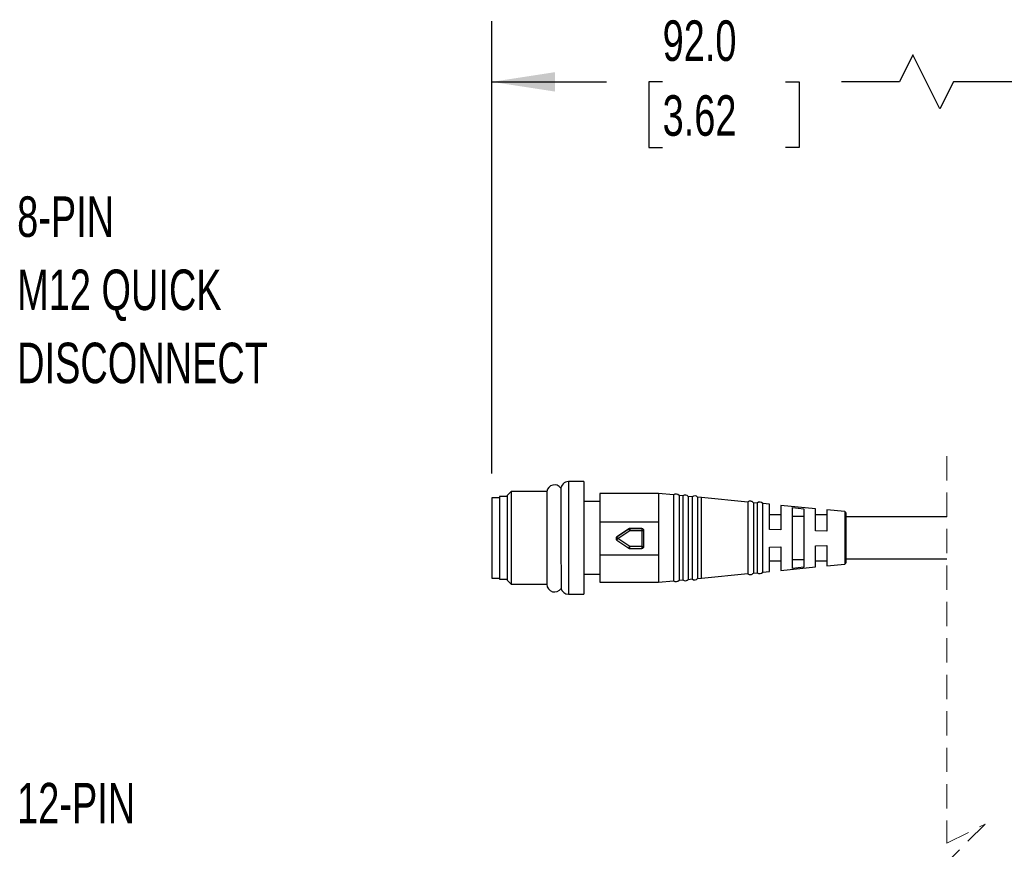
# Model space of a CAD drawing. Header units: millimetres. Extents: x 16 to 683, y 16 to 524.
# Tile 5 of 17: x 119 to 247, y 164 to 273. Entities that reach past the tile are written whole.
import ezdxf

# ---------------------------------------------------------------- set-up
doc = ezdxf.new("R2010")
doc.units = ezdxf.units.MM
doc.header["$LTSCALE"] = 2.5
doc.linetypes.add('HIDDEN', pattern=[1.905, 1.27, -0.635])
doc.layers.add('DIMENSIONS', color=140, linetype='Continuous', lineweight=25)
doc.styles.add('SLDTEXTSTYLE0', font='TXT', dxfattribs={"width": 0.7})
doc.dimstyles.new('SLDDIMSTYLE0', dxfattribs={"dimtxt": 5.39502, "dimasz": 8.255, "dimexe": 0, "dimexo": 0.0625, "dimgap": 1.348755, "dimtad": 0, "dimtih": 1, "dimtoh": 1, "dimrnd": 1e-09, "dimzin": 4, "dimdsep": 46, "dimtxsty": 'SLDTEXTSTYLE0', "dimsah": 1, "dimcen": 0.09, "dimadec": 0, "dimazin": 1, "dimtfac": 1, "dimtofl": 0, "dimtmove": 0, "dimatfit": 3, "dimfxl": 0, "dimfrac": 2, "dimtolj": 1, "dimtzin": 12, "dimarcsym": 0})

# ---------------------------------------------------------------- blocks, each defined once
blk = doc.blocks.new('_D_2')
at = {"layer": 'DIMENSIONS'}
for p, q in [((180.25, 213.59), (180.25, 272.68)), ((263.43, 215.96), (263.43, 272.68)), ((235.24, 268.27), (233.47, 264.74)), ((238.76, 261.21), (235.24, 268.27)), ((180.25, 264.74), (195.24, 264.74)), ((202.55, 264.74), (200.74, 264.74)), ((200.74, 264.74), (200.74, 256.17)), ((218.59, 264.74), (220.4, 264.74)), ((220.4, 264.74), (220.4, 256.17)), ((233.47, 264.74), (225.9, 264.74)), ((240.53, 264.74), (238.76, 261.21)), ((263.43, 264.74), (240.53, 264.74)), ((200.74, 256.17), (202.55, 256.17)), ((220.4, 256.17), (218.59, 256.17))]:
    blk.add_line(p, q, dxfattribs=at)
for points in [[(180.25, 264.74), (188.51, 263.47), (188.51, 266.01)], [(263.43, 264.74), (255.17, 266.01), (255.17, 263.47)]]:
    blk.add_solid(points, dxfattribs=at)
at = {"layer": 'DIMENSIONS', "char_height": 5.292, "attachment_point": 1, "style": 'SLDTEXTSTYLE0'}
for s, insert in [('92.0', (202.55, 272.77)), ('3.62', (202.55, 262.99))]:
    blk.add_mtext(s, dxfattribs=dict(at, insert=insert))

msp = doc.modelspace()

# ---------------------------------------------------------------- linework, layer by layer
at = {"color": 7, "linetype": 'HIDDEN', "lineweight": 18}
for p, q in [((239.668, 215.856), (239.668, 165.269)), ((239.668, 165.269), (244.668, 167.769)), ((244.668, 167.769), (239.668, 162.769))]:
    msp.add_line(p, q, dxfattribs=at)
for p, q in [((192.254, 212.519), (190.254, 212.519)), ((190.254, 212.519), (190.254, 205.058)), ((192.254, 212.519), (192.254, 205.058)), ((182.762, 211.219), (182.254, 210.711)), ((187.446, 211.219), (182.762, 211.219)), ((182.762, 211.219), (182.762, 199.118)), ((202.017, 210.969), (194.354, 210.969)), ((194.354, 210.969), (194.354, 207.251)), ((203.99, 210.776), (202.017, 210.969)), ((202.017, 210.969), (202.017, 207.251)), ((181.254, 210.419), (180.254, 210.419)), ((180.254, 210.419), (180.254, 205.169)), ((182.254, 210.569), (181.254, 210.569)), ((181.254, 210.569), (181.254, 199.769)), ((182.254, 210.711), (182.254, 199.626)), ((194.354, 209.919), (192.254, 209.919)), ((203.99, 210.776), (203.99, 205.084)), ((205.2, 210.659), (204.691, 210.708)), ((204.691, 210.708), (204.691, 205.085)), ((205.2, 210.659), (205.2, 205.086)), ((206.41, 210.541), (205.906, 210.59)), ((205.906, 210.59), (205.906, 205.087)), ((206.41, 210.541), (206.41, 205.088)), ((207.62, 210.423), (207.122, 210.472)), ((207.122, 210.472), (207.122, 205.089)), ((213.686, 209.835), (207.62, 210.423)), ((207.62, 199.914), (207.62, 210.423)), ((213.686, 209.846), (213.686, 205.098)), ((214.901, 209.717), (214.413, 209.764)), ((214.413, 209.764), (214.413, 200.573)), ((214.901, 209.717), (214.901, 200.62)), ((215.615, 200.69), (215.615, 209.647)), ((216.514, 209.557), (215.615, 209.645)), ((216.514, 206.24), (216.514, 209.557)), ((222.514, 208.973), (218.004, 209.412)), ((218.004, 209.412), (218.004, 206.205)), ((219.504, 201.181), (219.504, 209.126)), ((219.504, 209.126), (221.004, 208.976)), ((221.004, 208.976), (221.004, 201.331)), ((222.514, 206.098), (222.514, 208.973)), ((226.324, 208.602), (224.004, 208.828)), ((224.004, 208.828), (224.004, 206.062)), ((226.324, 208.602), (226.324, 201.735)), ((226.504, 205.12), (226.504, 208.403)), ((194.354, 207.251), (202.017, 207.251)), ((194.354, 207.251), (194.354, 202.924)), ((202.017, 207.251), (202.017, 202.924)), ((218.004, 208.169), (216.514, 208.169)), ((221.004, 207.981), (219.504, 207.981)), ((224.004, 208.169), (222.514, 208.169)), ((239.668, 207.919), (226.504, 207.919)), ((196.575, 205.294), (198.122, 206.343)), ((198.122, 206.34), (196.575, 205.291)), ((196.716, 205.08), (198.263, 206.129)), ((198.122, 206.343), (198.122, 206.34)), ((198.263, 206.386), (199.852, 206.386)), ((198.263, 206.383), (198.263, 206.386)), ((198.263, 206.383), (198.263, 206.129)), ((199.852, 206.383), (198.263, 206.383)), ((198.263, 206.129), (199.852, 206.129)), ((199.852, 206.386), (199.852, 206.383)), ((199.852, 206.383), (199.852, 206.129)), ((199.852, 206.129), (199.852, 204.031)), ((200.102, 206.133), (200.102, 206.136)), ((200.102, 204.035), (200.102, 206.133)), ((218.004, 206.205), (216.514, 206.24)), ((224.004, 206.062), (222.514, 206.098)), ((180.254, 205.169), (180.254, 199.919)), ((190.254, 205.058), (190.254, 197.819)), ((192.254, 205.058), (192.254, 197.819)), ((196.466, 205.088), (196.466, 205.084)), ((196.575, 205.291), (196.575, 205.294)), ((196.575, 204.877), (198.122, 203.828)), ((198.263, 204.031), (196.716, 205.08)), ((203.99, 205.084), (203.99, 199.561)), ((204.691, 205.085), (204.691, 199.629)), ((205.2, 205.086), (205.2, 199.678)), ((205.906, 205.087), (205.906, 199.747)), ((206.41, 205.088), (206.41, 199.796)), ((207.122, 205.089), (207.122, 199.866)), ((213.686, 205.098), (213.686, 200.491)), ((226.504, 201.934), (226.504, 205.12)), ((199.852, 204.031), (198.263, 204.031)), ((198.263, 203.785), (198.263, 204.031)), ((198.263, 203.785), (199.852, 203.785)), ((199.852, 204.031), (199.852, 203.785)), ((216.514, 203.969), (218.004, 204.009)), ((216.514, 200.78), (216.514, 203.969)), ((218.004, 204.009), (218.004, 200.925)), ((222.514, 204.129), (224.004, 204.168)), ((222.514, 201.364), (222.514, 204.129)), ((224.004, 204.168), (224.004, 201.509)), ((202.017, 202.924), (194.354, 202.924)), ((194.354, 202.924), (194.354, 199.369)), ((202.017, 202.924), (202.017, 199.369)), ((216.514, 202.169), (218.004, 202.169)), ((219.504, 202.326), (221.004, 202.326)), ((222.514, 202.169), (224.004, 202.169)), ((226.504, 202.419), (239.668, 202.419)), ((187.436, 200.591), (187.436, 199.099)), ((214.413, 200.573), (214.901, 200.62)), ((215.615, 200.692), (216.514, 200.78)), ((218.004, 200.925), (222.514, 201.364)), ((221.004, 201.331), (219.504, 201.181)), ((224.004, 201.509), (226.324, 201.735)), ((180.254, 199.919), (181.254, 199.919)), ((181.254, 199.769), (182.254, 199.769)), ((182.254, 199.626), (182.762, 199.118)), ((192.254, 200.419), (194.354, 200.419)), ((194.354, 199.369), (202.017, 199.369)), ((202.017, 199.369), (203.99, 199.561)), ((204.691, 199.629), (205.2, 199.678)), ((205.906, 199.747), (206.41, 199.796)), ((207.122, 199.866), (207.62, 199.914)), ((207.62, 199.914), (213.686, 200.502)), ((182.762, 199.118), (187.446, 199.118)), ((190.254, 197.819), (192.254, 197.819))]:
    msp.add_line(p, q)
for centre, radius, start, end in [((190.254, 211.519), 1, 89.99945, 179.9997), ((188.436, 211.099), 1, 34.43548, 173.07859), ((204.305, 210.378), 0.508, 40.59346, 128.28463), ((205.518, 210.262), 0.508, 40.14873, 128.72936), ((206.731, 210.147), 0.508, 39.70666, 129.17122), ((214.01, 209.455), 0.508, 37.48792, 129.56839), ((215.223, 209.324), 0.508, 39.56721, 129.34587), ((226.304, 208.403), 0.2, 0.00124, 84.44123), ((198.263, 206.136), 0.25, 90.0006, 124.13558), ((198.263, 206.133), 0.25, 90.0006, 124.13558), ((204.588, 210.494), 7.685, 212.72262, 214.6098), ((199.852, 206.136), 0.25, 0.00804, 90.00135), ((199.852, 206.133), 0.25, 0.00888, 90.00051), ((199.914, 210.286), 4.157, 269.139, 272.58541), ((196.716, 205.088), 0.25, 124.14711, 179.99703), ((196.716, 205.084), 0.25, 124.14711, 179.99789), ((196.716, 205.084), 0.25, 179.99633, 235.86559), ((203.205, 209.554), 7.882, 212.74623, 214.58619), ((190.923, 208.931), 6.956, 324.3493, 326.38288), ((192.337, 207.974), 7.118, 324.37243, 326.35975), ((198.263, 204.035), 0.25, 235.86936, 269.99446), ((199.914, 208.192), 4.161, 269.13962, 272.58308), ((199.852, 204.035), 0.25, 269.999, 359.9916), ((226.304, 201.934), 0.2, 275.55691, 359.99955), ((215.223, 201.013), 0.508, 230.65432, 320.43201), ((204.305, 199.959), 0.508, 231.71621, 319.4063), ((205.518, 200.075), 0.508, 231.27045, 319.85206), ((206.731, 200.19), 0.508, 230.82878, 320.29334), ((214.01, 200.882), 0.508, 230.43259, 322.5111), ((188.436, 199.099), 1, 179.99946, 328.16844), ((190.254, 198.819), 1, 192.6919, 269.99996)]:
    msp.add_arc(centre, radius, start, end)
for points, knots in [([(187.443, 211.175), (187.443, 211.189), (187.443, 211.39), (187.442, 210.018), (187.441, 209.368), (187.439, 207.567), (187.438, 206.261), (187.437, 205.468), (187.437, 205.117), (187.437, 205.012), (187.437, 204.964), (187.437, 204.939), (187.437, 204.931), (187.437, 204.929)], [0, 0, 0, 0, 0.0061814, 0.0886796, 0.3023759, 0.6026142, 0.8215441, 0.946596, 0.9758798, 0.9882585, 0.9962976, 0.9986907, 1, 1, 1, 1]), ([(189.264, 211.657), (189.265, 211.484), (189.265, 211.101), (189.266, 210.432), (189.267, 209.327), (189.269, 207.998), (189.271, 206.446), (189.274, 205.035), (189.276, 203.64), (189.279, 202.066), (189.281, 200.53), (189.284, 199.276), (189.285, 198.708), (189.285, 198.573)], [0, 0, 0, 0, 0.0398191, 0.087829, 0.1531943, 0.293258, 0.3926679, 0.5088964, 0.6168624, 0.7124673, 0.8698017, 0.9690452, 1, 1, 1, 1]), ([(187.437, 204.929), (187.437, 204.282), (187.436, 203.211), (187.436, 201.77), (187.436, 200.976), (187.436, 200.607)], [0, 0, 0, 0, 0.4487402, 0.7439038, 1, 1, 1, 1])]:
    msp.add_open_spline(points, degree=3, knots=knots)

# ---------------------------------------------------------------- texts
at = {"layer": 'DIMENSIONS', "char_height": 5.2917, "attachment_point": 1, "style": 'SLDTEXTSTYLE0'}
for s, insert in [('8-PIN', (118.261, 249.778)), ('M12 QUICK', (118.261, 240.223)), ('DISCONNECT', (118.261, 230.667)), ('12-PIN', (118.261, 173.153))]:
    msp.add_mtext(s, dxfattribs=dict(at, insert=insert))

# ---------------------------------------------------------------- dimensions: what is measured, and where the dimension line sits
at = {"layer": 'DIMENSIONS'}
dim = msp.add_linear_dim(base=(180.254, 264.741), p1=(263.429, 212.783), p2=(180.254, 210.419), angle=0, text='92.0', dimstyle='SLDDIMSTYLE0', dxfattribs=at)
dim.commit()
dim.dimension.update_dxf_attribs({"geometry": '_D_2', "text_midpoint": (210.57, 264.741), "dimtype": 160})

doc.saveas('drawing.dxf')
